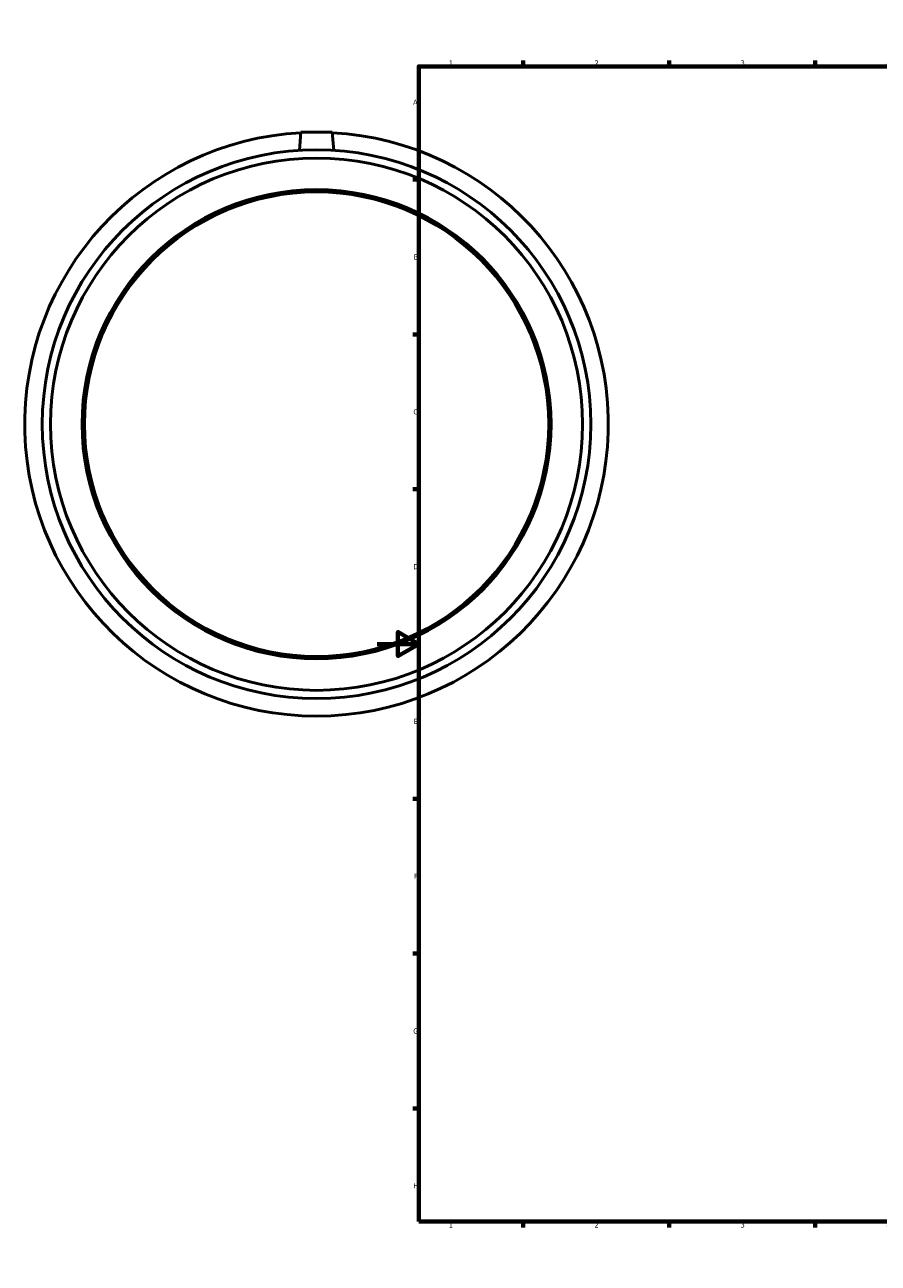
# Model space of a CAD drawing. Header units: millimetres. Extents: x -169 to 1184, y -221 to 1634.
# Tile 1 of 6: x -169 to 240, y 0 to 594. Entities that reach past the tile are written whole.
import ezdxf

# ---------------------------------------------------------------- set-up
doc = ezdxf.new("R2010")
doc.units = ezdxf.units.MM
doc.layers.add('Border (ISO)', color=7, linetype='Continuous', lineweight=70)
doc.layers.add('Visible (ISO)', color=7, linetype='Continuous', lineweight=50)
doc.styles.add('Note Text (ISO)', font='tahoma.ttf')

# ---------------------------------------------------------------- blocks, each defined once
blk = doc.blocks.new('Borders Default Border')
at = {"layer": 'Border (ISO)'}
for p, q in [((70.08, 574), (70.08, 576.9)), ((140.17, 574), (140.17, 576.9)), ((210.25, 574), (210.25, 576.9)), ((280.33, 574), (280.33, 576.9)), ((350.42, 574), (350.42, 576.9)), ((490.58, 574), (490.58, 576.9)), ((560.67, 574), (560.67, 576.9)), ((630.75, 574), (630.75, 576.9)), ((700.83, 574), (700.83, 576.9)), ((770.92, 574), (770.92, 576.9)), ((20, 519.75), (17.1, 519.75)), ((821, 519.75), (823.9, 519.75)), ((20, 445.5), (17.1, 445.5)), ((821, 445.5), (823.9, 445.5)), ((20, 371.25), (17.1, 371.25)), ((821, 371.25), (823.9, 371.25)), ((20, 222.75), (17.1, 222.75)), ((821, 222.75), (823.9, 222.75)), ((20, 148.5), (17.1, 148.5)), ((821, 148.5), (823.9, 148.5)), ((20, 74.25), (17.1, 74.25)), ((821, 74.25), (823.9, 74.25)), ((70.08, 20), (70.08, 17.1)), ((140.17, 20), (140.17, 17.1)), ((210.25, 20), (210.25, 17.1)), ((280.33, 20), (280.33, 17.1)), ((350.42, 20), (350.42, 17.1)), ((490.58, 20), (490.58, 17.1)), ((560.67, 20), (560.67, 17.1)), ((630.75, 20), (630.75, 17.1)), ((700.83, 20), (700.83, 17.1)), ((770.92, 20), (770.92, 17.1))]:
    blk.add_line(p, q, dxfattribs=at)
at = {"layer": 'Border (ISO)', "flags": 128}
for points in [[(420.5, 594), (420.5, 574), (414.73, 584), (426.27, 584), (420.5, 574)], [(20, 20), (20, 574), (821, 574), (821, 20), (20, 20)], [(0, 297), (20, 297), (10, 302.77), (10, 291.23), (20, 297)], [(841, 297), (821, 297), (831, 302.77), (831, 291.23), (821, 297)], [(420.5, 0), (420.5, 20), (414.73, 10), (426.27, 10), (420.5, 20)]]:
    blk.add_lwpolyline(points, dxfattribs=at)
at = {"layer": 'Border (ISO)', "color": 232, "true_color": 0xca0064, "char_height": 2.5, "attachment_point": 7, "style": 'Note Text (ISO)'}
for s, insert in [('1', (34.48, 574.4)), ('2', (104.37, 574.4)), ('3', (174.43, 574.35)), ('4', (244.42, 574.4)), ('5', (314.64, 574.35)), ('6', (384.66, 574.35)), ('7', (454.77, 574.4)), ('8', (524.81, 574.34)), ('9', (594.88, 574.35)), ('10', (664.29, 574.35)), ('11', (734.37, 574.4)), ('12', (804.46, 574.4)), ('A', (17.29, 555.62)), ('A', (821.59, 555.62)), ('B', (17.59, 481.37)), ('B', (821.89, 481.37)), ('C', (17.43, 407.08)), ('C', (821.73, 407.08)), ('D', (17.43, 332.88)), ('D', (821.73, 332.88)), ('E', (17.64, 258.63)), ('E', (821.94, 258.63)), ('F', (17.7, 184.38)), ('F', (822, 184.38)), ('G', (17.31, 110.08)), ('G', (821.61, 110.08)), ('H', (17.44, 35.88)), ('H', (821.74, 35.88)), ('1', (34.48, 17.1)), ('2', (104.37, 17.1)), ('3', (174.43, 17.05)), ('4', (244.42, 17.1)), ('5', (314.64, 17.05)), ('6', (384.66, 17.05)), ('7', (454.77, 17.1)), ('8', (524.81, 17.04)), ('9', (594.88, 17.05)), ('10', (664.29, 17.05)), ('11', (734.37, 17.1)), ('12', (804.46, 17.1))]:
    blk.add_mtext(s, dxfattribs=dict(at, insert=insert))

msp = doc.modelspace()

# ---------------------------------------------------------------- linework, layer by layer
at = {"layer": 'Visible (ISO)'}
for p, q in [((-36.541, 542.427), (-37.299, 533.768)), ((-21.541, 542.427), (-36.541, 542.427)), ((-21.541, 542.427), (-20.784, 533.768))]:
    msp.add_line(p, q, dxfattribs=at)
for radius in [131.6, 127.652, 112.5, 111.375]:
    msp.add_circle((-29.041, 402.427), radius, dxfattribs=at)
msp.add_arc((-29.041, 402.427), 140, 93.078129, 86.921871, dxfattribs=at)

# ---------------------------------------------------------------- block references
msp.add_blockref('Borders Default Border', (0, 0))

doc.saveas('drawing.dxf')
